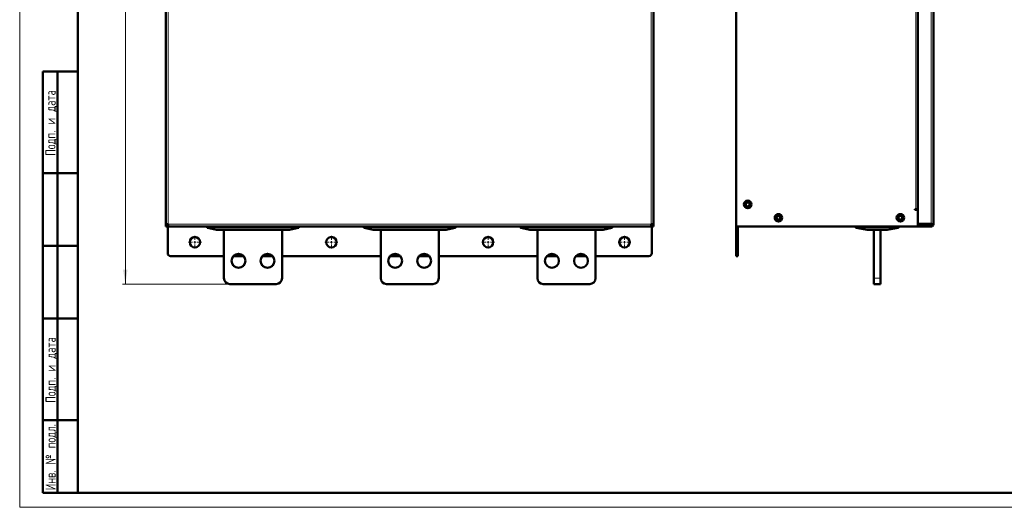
# Model space of a CAD drawing. Header units: millimetres. Extents: x 0 to 594, y 0 to 420.
# Tile 1 of 11: x 0 to 339, y 0 to 168. Entities that reach past the tile are written whole.
import ezdxf

# ---------------------------------------------------------------- set-up
doc = ezdxf.new("R2010")
doc.units = ezdxf.units.MM
doc.layers.add('ОСЕВЫЕ', color=7, linetype='Continuous')
doc.styles.add('SLDTEXTSTYLE0', font='TXT', dxfattribs={"width": 0.7, "bigfont": 'bigfont'})
doc.styles.add('SLDTEXTSTYLE1', font='TXT', dxfattribs={"width": 0.7})
doc.dimstyles.new('SLDDIMSTYLE0', dxfattribs={"dimtxt": 5, "dimasz": 5, "dimexe": 0, "dimexo": 0.0625, "dimgap": 1.25, "dimtad": 2, "dimdec": 1, "dimlfac": 2.5, "dimrnd": 1e-09, "dimzin": 12, "dimdsep": 46, "dimtxsty": 'SLDTEXTSTYLE1', "dimsah": 1, "dimcen": 0.09, "dimadec": 0, "dimazin": 3, "dimtfac": 1, "dimtdec": 3, "dimtofl": 0, "dimtmove": 0, "dimatfit": 3, "dimfxl": 1, "dimfrac": 2, "dimtolj": 1, "dimtzin": 12, "dimarcsym": 0})

# ---------------------------------------------------------------- blocks, each defined once
blk = doc.blocks.new('_D')
at = {"color": 7, "linetype": 'Continuous', "lineweight": 0}
for p, q in [((71.57, 373.63), (35.4, 373.63)), ((36.4, 373.63), (36.4, 76.83)), ((72.37, 76.83), (35.4, 76.83))]:
    blk.add_line(p, q, dxfattribs=at)
at = {"color": 7, "linetype": 'Continuous', "lineweight": 18}
for points in [[(36.4, 373.63), (35.63, 368.63), (37.17, 368.63)], [(36.4, 76.83), (37.17, 81.83), (35.63, 81.83)]]:
    blk.add_solid(points, dxfattribs=at)
at = {"color": 7, "linetype": 'Continuous', "lineweight": 18, "insert": (29.96, 223.63), "char_height": 5, "attachment_point": 1, "rotation": 90, "style": 'SLDTEXTSTYLE0'}
blk.add_mtext('В', dxfattribs=at)
blk = doc.blocks.new('SW_CENTERMARKSYMBOL_8')
at = {"color": 0, "linetype": 'Continuous', "lineweight": 18}
for p, q in [((-0.8, 0), (-2.2, 0)), ((0, 0), (-0.4, 0)), ((0, 0.8), (0, 2.2)), ((0, 0), (0, 0.4)), ((0, 0), (0, -0.4)), ((0, 0), (0.4, 0)), ((0.8, 0), (2.2, 0)), ((0, -0.8), (0, -2.2))]:
    blk.add_line(p, q, dxfattribs=at)
blk = doc.blocks.new('SW_CENTERMARKSYMBOL_9')
at = {"color": 0, "linetype": 'Continuous', "lineweight": 18}
for p, q in [((-0.8, 0), (-2.2, 0)), ((0, 0), (-0.4, 0)), ((0, 0.8), (0, 2.2)), ((0, 0), (0, 0.4)), ((0, 0), (0, -0.4)), ((0, 0), (0.4, 0)), ((0.8, 0), (2.2, 0)), ((0, -0.8), (0, -2.2))]:
    blk.add_line(p, q, dxfattribs=at)
blk = doc.blocks.new('SW_CENTERMARKSYMBOL_10')
at = {"color": 0, "linetype": 'Continuous', "lineweight": 18}
for p, q in [((-0.8, 0), (-2.2, 0)), ((0, 0), (-0.4, 0)), ((0, 0.8), (0, 2.2)), ((0, 0), (0, 0.4)), ((0, 0), (0, -0.4)), ((0, 0), (0.4, 0)), ((0.8, 0), (2.2, 0)), ((0, -0.8), (0, -2.2))]:
    blk.add_line(p, q, dxfattribs=at)
blk = doc.blocks.new('SW_CENTERMARKSYMBOL_11')
at = {"color": 0, "linetype": 'Continuous', "lineweight": 18}
for p, q in [((-0.8, 0), (-2.2, 0)), ((0, 0), (-0.4, 0)), ((0, 0.8), (0, 2.2)), ((0, 0), (0, 0.4)), ((0, 0), (0, -0.4)), ((0, 0), (0.4, 0)), ((0.8, 0), (2.2, 0)), ((0, -0.8), (0, -2.2))]:
    blk.add_line(p, q, dxfattribs=at)

msp = doc.modelspace()

# ---------------------------------------------------------------- linework, layer by layer
at = {"color": 7, "linetype": 'Continuous', "lineweight": 50}
for p, q in [((20, 415), (20, 5)), ((50.384, 352.949), (50.384, 97.514)), ((218.384, 97.514), (218.384, 352.949)), ((246.834, 96.631), (246.834, 353.831)), ((309.434, 97.514), (309.434, 352.949)), ((314.834, 353.031), (314.834, 97.431)), ((8, 5), (8, 150)), ((8, 150), (20, 150)), ((13, 5), (13, 150)), ((20, 115), (8, 115)), ((308.754, 102.631), (308.454, 102.631)), ((308.454, 102.631), (308.454, 102.331)), ((308.454, 102.331), (309.434, 102.331)), ((308.754, 102.631), (309.434, 102.631)), ((309.434, 102.331), (309.434, 96.631)), ((50.384, 97.514), (50.384, 96.631)), ((50.384, 96.631), (50.984, 96.631)), ((50.984, 97.311), (50.984, 97.445)), ((50.984, 96.631), (50.984, 97.445)), ((50.988, 97.231), (50.984, 97.231)), ((50.984, 96.631), (51.266, 96.631)), ((50.984, 96.631), (50.984, 87.431)), ((51.266, 96.631), (217.501, 96.631)), ((64.584, 96.631), (64.584, 96.278)), ((64.713, 96.199), (67.776, 95.433)), ((67.791, 95.431), (92.976, 95.431)), ((70.384, 78.831), (70.384, 95.431)), ((79.095, 96.631), (79.095, 96.591)), ((79.095, 96.591), (80.15, 96.591)), ((80.15, 96.631), (80.15, 96.591)), ((80.537, 96.631), (80.537, 96.591)), ((81.039, 96.631), (81.039, 96.591)), ((81.039, 96.591), (81.872, 96.591)), ((81.872, 96.631), (81.872, 96.591)), ((90.384, 95.431), (90.384, 78.831)), ((92.991, 95.433), (96.054, 96.199)), ((96.184, 96.278), (96.184, 96.631)), ((118.584, 96.631), (118.584, 96.278)), ((118.713, 96.199), (121.776, 95.433)), ((121.791, 95.431), (146.976, 95.431)), ((124.384, 78.831), (124.384, 95.431)), ((133.095, 96.631), (133.095, 96.591)), ((133.095, 96.591), (134.05, 96.591)), ((134.05, 96.631), (134.05, 96.591)), ((134.05, 96.591), (134.461, 96.591)), ((134.461, 96.631), (134.461, 96.591)), ((134.461, 96.591), (134.51, 96.591)), ((134.51, 96.631), (134.51, 96.591)), ((134.51, 96.591), (134.99, 96.591)), ((134.99, 96.631), (134.99, 96.591)), ((134.99, 96.591), (135.817, 96.591)), ((135.817, 96.631), (135.817, 96.591)), ((144.384, 95.431), (144.384, 78.831)), ((146.991, 95.433), (150.054, 96.199)), ((150.184, 96.278), (150.184, 96.631)), ((172.584, 96.631), (172.584, 96.278)), ((172.713, 96.199), (175.776, 95.433)), ((175.791, 95.431), (200.976, 95.431)), ((178.384, 78.831), (178.384, 95.431)), ((187.039, 96.631), (187.039, 96.591)), ((187.039, 96.591), (187.919, 96.591)), ((187.919, 96.631), (187.919, 96.591)), ((187.919, 96.591), (187.938, 96.591)), ((187.938, 96.631), (187.938, 96.591)), ((187.938, 96.591), (187.994, 96.591)), ((187.994, 96.631), (187.994, 96.591)), ((187.994, 96.591), (188.095, 96.591)), ((188.095, 96.631), (188.095, 96.591)), ((188.095, 96.591), (188.958, 96.591)), ((188.958, 96.631), (188.958, 96.591)), ((188.958, 96.591), (189.043, 96.591)), ((189.043, 96.631), (189.043, 96.591)), ((189.043, 96.591), (189.1, 96.591)), ((189.1, 96.631), (189.1, 96.591)), ((189.1, 96.591), (189.215, 96.591)), ((189.215, 96.591), (189.215, 96.631)), ((189.215, 96.591), (189.928, 96.591)), ((189.928, 96.631), (189.928, 96.591)), ((198.384, 95.431), (198.384, 78.831)), ((200.991, 95.433), (204.054, 96.199)), ((204.184, 96.278), (204.184, 96.631)), ((217.501, 96.631), (217.784, 96.631)), ((217.784, 97.231), (217.779, 97.231)), ((217.784, 97.445), (217.784, 97.311)), ((217.784, 97.445), (217.784, 96.631)), ((218.384, 96.631), (217.784, 96.631)), ((217.784, 87.431), (217.784, 96.631)), ((218.384, 96.631), (218.384, 97.514)), ((309.434, 96.631), (246.834, 96.631)), ((246.834, 87.431), (246.834, 96.631)), ((247.434, 96.631), (247.434, 87.431)), ((288.034, 96.631), (288.034, 96.281)), ((288.199, 96.199), (292.028, 95.433)), ((292.04, 95.431), (298.828, 95.431)), ((294.234, 95.431), (294.234, 78.831)), ((296.634, 78.831), (296.634, 95.431)), ((298.84, 95.433), (302.669, 96.199)), ((302.834, 96.281), (302.834, 96.631)), ((303.789, 96.631), (303.789, 96.591)), ((304.768, 96.631), (304.768, 96.591)), ((304.768, 96.591), (307.492, 96.591)), ((307.678, 96.631), (307.678, 96.591)), ((307.678, 96.591), (307.845, 96.591)), ((307.845, 96.631), (307.845, 96.591)), ((314.034, 97.514), (309.434, 97.514)), ((309.434, 97.231), (314.034, 97.231)), ((309.434, 96.631), (314.034, 96.631)), ((312.634, 97.431), (309.514, 97.431)), ((312.634, 97.431), (313.834, 97.431)), ((313.834, 97.431), (313.834, 97.514)), ((314.034, 96.631), (314.034, 97.231)), ((314.234, 97.431), (314.834, 97.431)), ((20, 90), (8, 90)), ((51.984, 86.431), (70.384, 86.431)), ((73.595, 86.431), (77.172, 86.431)), ((83.595, 86.431), (87.172, 86.431)), ((90.384, 86.431), (124.384, 86.431)), ((127.595, 86.431), (131.172, 86.431)), ((137.595, 86.431), (141.172, 86.431)), ((144.384, 86.431), (178.384, 86.431)), ((181.595, 86.431), (185.172, 86.431)), ((191.595, 86.431), (195.172, 86.431)), ((198.384, 86.431), (216.784, 86.431)), ((246.834, 87.431), (246.834, 86.431)), ((246.834, 86.431), (247.434, 86.431)), ((247.434, 87.431), (247.434, 86.431)), ((294.234, 78.831), (294.234, 76.831)), ((296.634, 76.831), (296.634, 78.831)), ((88.384, 76.831), (72.384, 76.831)), ((142.384, 76.831), (126.384, 76.831)), ((196.384, 76.831), (180.384, 76.831)), ((294.234, 76.831), (296.634, 76.831)), ((20, 65), (8, 65)), ((8, 30), (20, 30)), ((8, 5), (20, 5)), ((20, 5), (589, 5))]:
    msp.add_line(p, q, dxfattribs=at)
at = {"color": 9, "linetype": 'Continuous', "lineweight": 18}
for p, q in [((51.184, 353.031), (51.184, 97.431)), ((217.584, 97.431), (217.584, 353.031)), ((314.034, 352.949), (314.034, 97.514)), ((308.754, 102.631), (308.754, 347.831)), ((51.184, 97.431), (217.584, 97.431)), ((67.791, 95.433), (64.727, 96.199)), ((64.984, 96.281), (64.984, 96.631)), ((95.784, 96.281), (64.984, 96.281)), ((64.984, 96.281), (64.984, 96.222)), ((64.984, 96.222), (95.784, 96.222)), ((92.976, 95.433), (67.791, 95.433)), ((67.791, 95.433), (67.791, 95.431)), ((96.04, 96.199), (92.976, 95.433)), ((92.976, 95.431), (92.976, 95.433)), ((95.784, 96.631), (95.784, 96.281)), ((95.784, 96.281), (95.784, 96.222)), ((121.791, 95.433), (118.727, 96.199)), ((118.984, 96.281), (118.984, 96.631)), ((149.784, 96.281), (118.984, 96.281)), ((118.984, 96.281), (118.984, 96.222)), ((118.984, 96.222), (149.784, 96.222)), ((146.976, 95.433), (121.791, 95.433)), ((121.791, 95.433), (121.791, 95.431)), ((150.04, 96.199), (146.976, 95.433)), ((146.976, 95.431), (146.976, 95.433)), ((149.784, 96.631), (149.784, 96.281)), ((149.784, 96.281), (149.784, 96.222)), ((175.791, 95.433), (172.727, 96.199)), ((172.984, 96.281), (172.984, 96.631)), ((203.784, 96.281), (172.984, 96.281)), ((172.984, 96.281), (172.984, 96.222)), ((172.984, 96.222), (203.784, 96.222)), ((200.976, 95.433), (175.791, 95.433)), ((175.791, 95.433), (175.791, 95.431)), ((204.04, 96.199), (200.976, 95.433)), ((200.976, 95.431), (200.976, 95.433)), ((203.784, 96.631), (203.784, 96.281)), ((203.784, 96.281), (203.784, 96.222)), ((292.04, 95.433), (288.21, 96.199)), ((288.434, 96.278), (288.434, 96.631)), ((302.434, 96.278), (288.434, 96.278)), ((288.434, 96.278), (288.434, 96.22)), ((288.434, 96.22), (302.434, 96.22)), ((298.828, 95.433), (292.04, 95.433)), ((292.04, 95.433), (292.04, 95.431)), ((302.657, 96.199), (298.828, 95.433)), ((298.828, 95.431), (298.828, 95.433)), ((302.434, 96.631), (302.434, 96.278)), ((302.434, 96.278), (302.434, 96.22)), ((307.492, 96.631), (307.492, 96.591)), ((312.634, 97.514), (312.634, 97.431)), ((247.434, 87.431), (246.834, 87.431)), ((294.234, 78.831), (296.634, 78.831))]:
    msp.add_line(p, q, dxfattribs=at)
at = {"color": 7, "linetype": 'Continuous', "lineweight": 25}
msp.add_line((20, 292), (20, 5), dxfattribs=at)
msp.add_line((20, 292), (20, 5), dxfattribs=at)
at = {"color": 7, "linetype": 'Continuous', "lineweight": 50, "flags": 128}
for points in [[(64.584, 96.278), (64.584, 96.268), (64.585, 96.266)], [(96.184, 96.278), (96.183, 96.268), (96.182, 96.266)], [(118.584, 96.278), (118.584, 96.268), (118.585, 96.266)], [(150.184, 96.278), (150.183, 96.268), (150.182, 96.266)], [(172.584, 96.278), (172.584, 96.268), (172.585, 96.266)], [(204.184, 96.278), (204.183, 96.268), (204.182, 96.266)]]:
    msp.add_lwpolyline(points, dxfattribs=at)
at = {"color": 7, "linetype": 'Continuous', "lineweight": 50}
for centre, radius in [((250.834, 104.231), 1.3), ((250.834, 104.231), 0.9), ((250.834, 104.231), 0.66), ((261.434, 99.631), 1.3), ((261.434, 99.631), 0.9), ((261.434, 99.631), 0.64), ((303.434, 99.631), 1.3), ((303.434, 99.631), 0.9), ((303.434, 99.631), 0.64), ((60.384, 91.231), 1.8), ((107.384, 91.231), 1.8), ((161.384, 91.231), 1.8), ((208.384, 91.231), 1.8), ((75.384, 84.831), 2.4), ((85.384, 84.831), 2.4), ((129.384, 84.831), 2.4), ((139.384, 84.831), 2.4), ((183.384, 84.831), 2.4), ((193.384, 84.831), 2.4)]:
    msp.add_circle(centre, radius, dxfattribs=at)
for centre, radius, start, end in [((51.664, 97.311), 0.68, 180, 230.03847), ((64.644, 96.278), 0.06, 228.56524, 255.96376), ((67.791, 95.491), 0.06, 255.96376, 270), ((92.976, 95.491), 0.06, 270, 284.03624), ((96.124, 96.278), 0.06, 284.03624, 311.43476), ((118.644, 96.278), 0.06, 228.56524, 255.96376), ((121.791, 95.491), 0.06, 255.96376, 270), ((146.976, 95.491), 0.06, 270, 284.03624), ((150.124, 96.278), 0.06, 284.03624, 311.43476), ((172.644, 96.278), 0.06, 228.56524, 255.96376), ((175.791, 95.491), 0.06, 255.96376, 270), ((200.976, 95.491), 0.06, 270, 284.03624), ((204.124, 96.278), 0.06, 284.03624, 311.43476), ((217.104, 97.311), 0.68, 309.76549, 360), ((288.094, 96.281), 0.06, 180, 207.60344), ((288.094, 96.281), 0.06, 228.27472, 258.69007), ((292.04, 95.491), 0.06, 258.69007, 270), ((298.828, 95.491), 0.06, 270, 281.30993), ((302.774, 96.281), 0.06, 281.30993, 311.72301), ((302.774, 96.281), 0.06, 332.39656, 0), ((309.514, 97.351), 0.08, 90, 180), ((51.984, 87.431), 1, 180, 270), ((216.784, 87.431), 1, 270, 0), ((72.384, 78.831), 2, 180, 270), ((88.384, 78.831), 2, 270, 0), ((126.384, 78.831), 2, 180, 270), ((142.384, 78.831), 2, 270, 0), ((180.384, 78.831), 2, 180, 270), ((196.384, 78.831), 2, 270, 0)]:
    msp.add_arc(centre, radius, start, end, dxfattribs=at)
at = {"color": 9, "linetype": 'Continuous', "lineweight": 18}
for centre, radius, start, end in [((64.722, 96.235), 0.0368, 256.1107, 278.96059), ((67.785, 95.469), 0.0368, 256.1107, 278.96059), ((92.982, 95.469), 0.0368, 261.03941, 283.8893), ((96.045, 96.235), 0.0368, 261.03941, 283.8893), ((118.722, 96.235), 0.0368, 256.1107, 278.96059), ((121.785, 95.469), 0.0368, 256.1107, 278.96059), ((146.982, 95.469), 0.0368, 261.03941, 283.8893), ((150.045, 96.235), 0.0368, 261.03941, 283.8893), ((172.722, 96.235), 0.0368, 256.1107, 278.96059), ((175.785, 95.469), 0.0368, 256.1107, 278.96059), ((200.982, 95.469), 0.0368, 261.03941, 283.8893), ((204.045, 96.235), 0.0368, 261.03941, 283.8893), ((288.203, 96.223), 0.0245, 259.1122, 286.98112), ((292.033, 95.457), 0.0245, 259.1122, 286.98112), ((298.835, 95.457), 0.0245, 253.01888, 280.8878), ((302.665, 96.223), 0.0245, 253.01888, 280.8878)]:
    msp.add_arc(centre, radius, start, end, dxfattribs=at)
at = {"color": 7, "linetype": 'Continuous', "lineweight": 50}
for points in [[(50.384, 97.514), (50.396, 97.507), (50.42, 97.494), (50.605, 97.473), (50.869, 97.452), (51.079, 97.438), (51.184, 97.431)], [(51.184, 97.431), (51.19, 97.327), (51.204, 97.117), (51.225, 96.853), (51.246, 96.668), (51.26, 96.644), (51.266, 96.631)], [(217.501, 96.631), (217.508, 96.644), (217.521, 96.668), (217.542, 96.853), (217.563, 97.117), (217.577, 97.327), (217.584, 97.431)], [(217.584, 97.431), (217.688, 97.438), (217.898, 97.452), (218.163, 97.473), (218.348, 97.494), (218.372, 97.507), (218.384, 97.514)], [(314.034, 97.514), (314.139, 97.507), (314.348, 97.494), (314.613, 97.473), (314.798, 97.452), (314.822, 97.438), (314.834, 97.431)], [(314.234, 97.431), (314.231, 97.438), (314.225, 97.452), (314.179, 97.473), (314.113, 97.494), (314.06, 97.507), (314.034, 97.514)], [(314.034, 97.231), (314.06, 97.234), (314.113, 97.24), (314.179, 97.287), (314.225, 97.353), (314.231, 97.405), (314.234, 97.431)], [(314.834, 97.431), (314.822, 97.327), (314.798, 97.117), (314.613, 96.853), (314.348, 96.668), (314.139, 96.644), (314.034, 96.631)]]:
    msp.add_open_spline(points, degree=3, dxfattribs=at)
at = {"color": 9, "linetype": 'Continuous', "lineweight": 18}
for points, knots in [([(64.584, 96.278), (64.588, 96.277), (64.597, 96.275), (64.653, 96.263), (64.682, 96.257)], [0, 0, 0, 0, 0.48755164, 1, 1, 1, 1]), ([(64.682, 96.257), (64.703, 96.261), (64.745, 96.268), (64.821, 96.275), (64.901, 96.28), (64.957, 96.28), (64.984, 96.281)], [0, 0, 0, 0, 0.2631445, 0.5173635, 0.7628942, 1, 1, 1, 1]), ([(64.713, 96.199), (64.707, 96.201), (64.698, 96.205), (64.687, 96.22), (64.681, 96.237), (64.682, 96.251), (64.682, 96.257)], [0, 0, 0, 0, 0.2789776, 0.4999496, 0.7578754, 1, 1, 1, 1]), ([(64.727, 96.199), (64.744, 96.202), (64.778, 96.209), (64.842, 96.216), (64.911, 96.221), (64.959, 96.222), (64.984, 96.222)], [0, 0, 0, 0, 0.2504979, 0.5014747, 0.7502283, 1, 1, 1, 1]), ([(95.784, 96.281), (95.811, 96.28), (95.866, 96.28), (95.946, 96.275), (96.023, 96.268), (96.064, 96.261), (96.085, 96.257)], [0, 0, 0, 0, 0.2371058, 0.4826365, 0.7368555, 1, 1, 1, 1]), ([(95.784, 96.222), (95.808, 96.222), (95.856, 96.221), (95.925, 96.216), (95.989, 96.209), (96.023, 96.202), (96.04, 96.199)], [0, 0, 0, 0, 0.2482693, 0.4984545, 0.7479818, 1, 1, 1, 1]), ([(96.04, 96.199), (96.043, 96.199), (96.05, 96.201), (96.06, 96.208), (96.072, 96.219), (96.081, 96.237), (96.084, 96.251), (96.085, 96.257)], [0, 0, 0, 0, 0.1601322, 0.2971518, 0.5007314, 0.7689003, 1, 1, 1, 1]), ([(96.085, 96.257), (96.114, 96.263), (96.17, 96.275), (96.179, 96.277), (96.184, 96.278)], [0, 0, 0, 0, 0.5124484, 1, 1, 1, 1]), ([(118.584, 96.278), (118.588, 96.277), (118.597, 96.275), (118.653, 96.263), (118.682, 96.257)], [0, 0, 0, 0, 0.4875516, 1, 1, 1, 1]), ([(118.682, 96.257), (118.703, 96.261), (118.745, 96.268), (118.821, 96.275), (118.901, 96.28), (118.957, 96.28), (118.984, 96.281)], [0, 0, 0, 0, 0.2631445, 0.5173635, 0.7628942, 1, 1, 1, 1]), ([(118.713, 96.199), (118.707, 96.201), (118.698, 96.205), (118.687, 96.22), (118.681, 96.237), (118.682, 96.251), (118.682, 96.257)], [0, 0, 0, 0, 0.2789776, 0.4999496, 0.7578754, 1, 1, 1, 1]), ([(118.727, 96.199), (118.744, 96.202), (118.778, 96.209), (118.842, 96.216), (118.911, 96.221), (118.959, 96.222), (118.984, 96.222)], [0, 0, 0, 0, 0.2504979, 0.5014747, 0.7502283, 1, 1, 1, 1]), ([(149.784, 96.281), (149.811, 96.28), (149.866, 96.28), (149.946, 96.275), (150.023, 96.268), (150.064, 96.261), (150.085, 96.257)], [0, 0, 0, 0, 0.2371058, 0.4826365, 0.7368555, 1, 1, 1, 1]), ([(149.784, 96.222), (149.808, 96.222), (149.856, 96.221), (149.925, 96.216), (149.989, 96.209), (150.023, 96.202), (150.04, 96.199)], [0, 0, 0, 0, 0.2482693, 0.4984545, 0.7479818, 1, 1, 1, 1]), ([(150.04, 96.199), (150.043, 96.199), (150.05, 96.201), (150.06, 96.208), (150.072, 96.219), (150.081, 96.237), (150.084, 96.251), (150.085, 96.257)], [0, 0, 0, 0, 0.1601322, 0.2971518, 0.5007314, 0.7689003, 1, 1, 1, 1]), ([(150.085, 96.257), (150.114, 96.263), (150.17, 96.275), (150.179, 96.277), (150.184, 96.278)], [0, 0, 0, 0, 0.5124484, 1, 1, 1, 1]), ([(172.584, 96.278), (172.588, 96.277), (172.597, 96.275), (172.653, 96.263), (172.682, 96.257)], [0, 0, 0, 0, 0.48755164, 1, 1, 1, 1]), ([(172.682, 96.257), (172.703, 96.261), (172.745, 96.268), (172.821, 96.275), (172.901, 96.28), (172.957, 96.28), (172.984, 96.281)], [0, 0, 0, 0, 0.2631445, 0.5173635, 0.7628942, 1, 1, 1, 1]), ([(172.713, 96.199), (172.707, 96.201), (172.698, 96.205), (172.687, 96.22), (172.681, 96.237), (172.682, 96.251), (172.682, 96.257)], [0, 0, 0, 0, 0.27897762, 0.49994964, 0.75787538, 1, 1, 1, 1]), ([(172.727, 96.199), (172.744, 96.202), (172.778, 96.209), (172.842, 96.216), (172.911, 96.221), (172.959, 96.222), (172.984, 96.222)], [0, 0, 0, 0, 0.2504979, 0.5014747, 0.7502283, 1, 1, 1, 1]), ([(203.784, 96.281), (203.811, 96.28), (203.866, 96.28), (203.946, 96.275), (204.023, 96.268), (204.064, 96.261), (204.085, 96.257)], [0, 0, 0, 0, 0.2371058, 0.4826365, 0.7368555, 1, 1, 1, 1]), ([(203.784, 96.222), (203.808, 96.222), (203.856, 96.221), (203.925, 96.216), (203.989, 96.209), (204.023, 96.202), (204.04, 96.199)], [0, 0, 0, 0, 0.2482693, 0.4984545, 0.7479818, 1, 1, 1, 1]), ([(204.04, 96.199), (204.043, 96.199), (204.05, 96.201), (204.06, 96.208), (204.072, 96.219), (204.081, 96.237), (204.084, 96.251), (204.085, 96.257)], [0, 0, 0, 0, 0.1601322, 0.2971518, 0.5007314, 0.7689003, 1, 1, 1, 1]), ([(204.085, 96.257), (204.114, 96.263), (204.17, 96.275), (204.179, 96.277), (204.184, 96.278)], [0, 0, 0, 0, 0.5124484, 1, 1, 1, 1]), ([(288.034, 96.281), (288.035, 96.28), (288.039, 96.28), (288.065, 96.275), (288.108, 96.268), (288.15, 96.261), (288.171, 96.257)], [0, 0, 0, 0, 0.2371058, 0.4826365, 0.7368555, 1, 1, 1, 1]), ([(288.171, 96.257), (288.211, 96.263), (288.29, 96.275), (288.387, 96.277), (288.434, 96.278)], [0, 0, 0, 0, 0.5124484, 1, 1, 1, 1]), ([(288.171, 96.257), (288.172, 96.251), (288.175, 96.237), (288.184, 96.22), (288.196, 96.205), (288.205, 96.201), (288.21, 96.199)], [0, 0, 0, 0, 0.2421484, 0.5000503, 0.721056, 1, 1, 1, 1]), ([(288.21, 96.199), (288.244, 96.205), (288.31, 96.217), (288.393, 96.219), (288.434, 96.22)], [0, 0, 0, 0, 0.5017868, 1, 1, 1, 1]), ([(302.434, 96.278), (302.481, 96.277), (302.578, 96.275), (302.657, 96.263), (302.697, 96.257)], [0, 0, 0, 0, 0.48755164, 1, 1, 1, 1]), ([(302.434, 96.22), (302.475, 96.219), (302.558, 96.217), (302.624, 96.205), (302.657, 96.199)], [0, 0, 0, 0, 0.4982132, 1, 1, 1, 1]), ([(302.657, 96.199), (302.663, 96.201), (302.672, 96.205), (302.684, 96.22), (302.693, 96.237), (302.696, 96.251), (302.697, 96.257)], [0, 0, 0, 0, 0.2789776, 0.4999496, 0.7578754, 1, 1, 1, 1]), ([(302.697, 96.257), (302.718, 96.261), (302.76, 96.268), (302.802, 96.275), (302.829, 96.28), (302.832, 96.28), (302.834, 96.281)], [0, 0, 0, 0, 0.2631445, 0.5173635, 0.7628942, 1, 1, 1, 1])]:
    msp.add_open_spline(points, degree=3, knots=knots, dxfattribs=at)
at = {"color": 7, "linetype": 'Continuous', "lineweight": 50}
for points, knots in [([(64.585, 96.278), (64.585, 96.273), (64.585, 96.264), (64.591, 96.25), (64.599, 96.237), (64.607, 96.231), (64.611, 96.228)], [0, 0, 0, 0, 0.24377317, 0.49566105, 0.74990478, 1, 1, 1, 1]), ([(64.629, 96.22), (64.633, 96.219), (64.641, 96.217), (64.689, 96.205), (64.713, 96.199)], [0, 0, 0, 0, 0.4982132, 1, 1, 1, 1]), ([(64.682, 96.257), (64.683, 96.251), (64.686, 96.237), (64.696, 96.219), (64.707, 96.208), (64.717, 96.201), (64.724, 96.199), (64.727, 96.199)], [0, 0, 0, 0, 0.231119, 0.4992687, 0.7028846, 0.8398956, 1, 1, 1, 1]), ([(80.201, 96.591), (80.228, 96.591), (80.333, 96.591), (80.45, 96.591), (80.537, 96.591)], [0, 0, 0, 0, 0.26305007, 1, 1, 1, 1]), ([(80.537, 96.591), (80.563, 96.591), (80.686, 96.591), (80.851, 96.591), (80.957, 96.591), (80.986, 96.591)], [0, 0, 0, 0, 0.1672896, 0.7717292, 1, 1, 1, 1]), ([(96.085, 96.257), (96.085, 96.251), (96.086, 96.237), (96.08, 96.22), (96.069, 96.205), (96.06, 96.201), (96.054, 96.199)], [0, 0, 0, 0, 0.2421484, 0.5000503, 0.721056, 1, 1, 1, 1]), ([(96.054, 96.199), (96.078, 96.205), (96.126, 96.217), (96.134, 96.219), (96.138, 96.22)], [0, 0, 0, 0, 0.5017868, 1, 1, 1, 1]), ([(96.156, 96.228), (96.16, 96.231), (96.168, 96.237), (96.177, 96.25), (96.182, 96.264), (96.182, 96.273), (96.182, 96.278)], [0, 0, 0, 0, 0.2500952, 0.504339, 0.7562268, 1, 1, 1, 1]), ([(118.585, 96.278), (118.585, 96.273), (118.585, 96.264), (118.591, 96.25), (118.599, 96.237), (118.607, 96.231), (118.611, 96.228)], [0, 0, 0, 0, 0.2437732, 0.495661, 0.7499048, 1, 1, 1, 1]), ([(118.629, 96.22), (118.633, 96.219), (118.641, 96.217), (118.689, 96.205), (118.713, 96.199)], [0, 0, 0, 0, 0.4982132, 1, 1, 1, 1]), ([(118.682, 96.257), (118.683, 96.251), (118.686, 96.237), (118.696, 96.219), (118.707, 96.208), (118.717, 96.201), (118.724, 96.199), (118.727, 96.199)], [0, 0, 0, 0, 0.23111897, 0.49926868, 0.70288461, 0.83989557, 1, 1, 1, 1]), ([(150.085, 96.257), (150.085, 96.251), (150.086, 96.237), (150.08, 96.22), (150.069, 96.205), (150.06, 96.201), (150.054, 96.199)], [0, 0, 0, 0, 0.2421484, 0.5000503, 0.721056, 1, 1, 1, 1]), ([(150.054, 96.199), (150.078, 96.205), (150.126, 96.217), (150.134, 96.219), (150.138, 96.22)], [0, 0, 0, 0, 0.5017868, 1, 1, 1, 1]), ([(150.156, 96.228), (150.16, 96.231), (150.168, 96.237), (150.177, 96.25), (150.182, 96.264), (150.182, 96.273), (150.182, 96.278)], [0, 0, 0, 0, 0.2500952, 0.504339, 0.7562268, 1, 1, 1, 1]), ([(172.585, 96.278), (172.585, 96.273), (172.585, 96.264), (172.591, 96.25), (172.599, 96.237), (172.607, 96.231), (172.611, 96.228)], [0, 0, 0, 0, 0.24377317, 0.49566105, 0.74990478, 1, 1, 1, 1]), ([(172.629, 96.22), (172.633, 96.219), (172.641, 96.217), (172.689, 96.205), (172.713, 96.199)], [0, 0, 0, 0, 0.4982132, 1, 1, 1, 1]), ([(172.682, 96.257), (172.683, 96.251), (172.686, 96.237), (172.696, 96.219), (172.707, 96.208), (172.717, 96.201), (172.724, 96.199), (172.727, 96.199)], [0, 0, 0, 0, 0.231119, 0.4992687, 0.7028846, 0.8398956, 1, 1, 1, 1]), ([(204.085, 96.257), (204.085, 96.251), (204.086, 96.237), (204.08, 96.22), (204.069, 96.205), (204.06, 96.201), (204.054, 96.199)], [0, 0, 0, 0, 0.24214836, 0.5000503, 0.72105603, 1, 1, 1, 1]), ([(204.054, 96.199), (204.078, 96.205), (204.126, 96.217), (204.134, 96.219), (204.138, 96.22)], [0, 0, 0, 0, 0.5017868, 1, 1, 1, 1]), ([(204.156, 96.228), (204.16, 96.231), (204.168, 96.237), (204.177, 96.25), (204.182, 96.264), (204.182, 96.273), (204.182, 96.278)], [0, 0, 0, 0, 0.2500952, 0.504339, 0.7562268, 1, 1, 1, 1]), ([(288.036, 96.28), (288.036, 96.275), (288.036, 96.266), (288.041, 96.251), (288.05, 96.238), (288.059, 96.232), (288.064, 96.229)], [0, 0, 0, 0, 0.2442659, 0.4963556, 0.7504644, 1, 1, 1, 1]), ([(288.082, 96.222), (288.084, 96.222), (288.086, 96.221), (288.111, 96.216), (288.147, 96.209), (288.181, 96.202), (288.199, 96.199)], [0, 0, 0, 0, 0.2482693, 0.4984545, 0.7479818, 1, 1, 1, 1]), ([(288.199, 96.199), (288.196, 96.199), (288.19, 96.201), (288.182, 96.208), (288.175, 96.219), (288.17, 96.237), (288.171, 96.251), (288.171, 96.257)], [0, 0, 0, 0, 0.1601322, 0.2971518, 0.5007314, 0.7689003, 1, 1, 1, 1]), ([(302.697, 96.257), (302.697, 96.251), (302.698, 96.237), (302.693, 96.219), (302.685, 96.208), (302.677, 96.201), (302.672, 96.199), (302.669, 96.199)], [0, 0, 0, 0, 0.231119, 0.4992687, 0.7028846, 0.8398956, 1, 1, 1, 1]), ([(302.669, 96.199), (302.686, 96.202), (302.721, 96.209), (302.757, 96.216), (302.781, 96.221), (302.784, 96.222), (302.786, 96.222)], [0, 0, 0, 0, 0.2504979, 0.5014747, 0.7502283, 1, 1, 1, 1]), ([(302.804, 96.229), (302.809, 96.232), (302.817, 96.238), (302.826, 96.251), (302.832, 96.266), (302.832, 96.275), (302.832, 96.28)], [0, 0, 0, 0, 0.2495356, 0.5036444, 0.7557341, 1, 1, 1, 1]), ([(303.789, 96.591), (303.79, 96.591), (303.792, 96.591), (303.826, 96.591), (303.929, 96.591), (304.066, 96.591), (304.26, 96.591), (304.492, 96.591), (304.655, 96.591), (304.768, 96.591)], [0, 0, 0, 0, 0.0489036, 0.246092, 0.3672692, 0.5506857, 0.701734, 0.7948716, 1, 1, 1, 1]), ([(307.492, 96.591), (307.519, 96.591), (307.562, 96.591), (307.617, 96.591), (307.653, 96.591), (307.676, 96.591), (307.677, 96.591), (307.678, 96.591)], [0, 0, 0, 0, 0.246037, 0.3947302, 0.5449253, 0.7176784, 1, 1, 1, 1])]:
    msp.add_open_spline(points, degree=3, knots=knots, dxfattribs=at)
at = {"layer": 'ОСЕВЫЕ', "lineweight": 18}
for p, q in [((0, 420), (0, 0)), ((0, 0), (594, 0))]:
    msp.add_line(p, q, dxfattribs=at)

# ---------------------------------------------------------------- block references
at = {"color": 7, "linetype": 'Continuous', "lineweight": 0}
for name, p in [('SW_CENTERMARKSYMBOL_8', (60.384, 91.231)), ('SW_CENTERMARKSYMBOL_9', (107.384, 91.231)), ('SW_CENTERMARKSYMBOL_10', (161.384, 91.231)), ('SW_CENTERMARKSYMBOL_11', (208.384, 91.231))]:
    msp.add_blockref(name, p, dxfattribs=at)

# ---------------------------------------------------------------- texts
at = {"color": 7, "linetype": 'Continuous', "lineweight": 0, "char_height": 3.5, "attachment_point": 2, "rotation": 90, "style": 'SLDTEXTSTYLE0'}
for s, insert in [('Подп. и дата', (8.857, 132.256)), ('Подп. и дата', (8.913, 47.256)), ('Инв. № подл.', (8.913, 17.258))]:
    msp.add_mtext(s, dxfattribs=dict(at, insert=insert))

# ---------------------------------------------------------------- dimensions: what is measured, and where the dimension line sits
at = {"color": 7, "linetype": 'Continuous', "lineweight": 18}
dim = msp.add_linear_dim(base=(36.404, 76.831), p1=(71.584, 373.631), p2=(72.384, 76.831), angle=90, text='В', dimstyle='SLDDIMSTYLE0', dxfattribs=at)
dim.commit()
dim.dimension.update_dxf_attribs({"geometry": '_D', "text_midpoint": (36.404, 225.231), "dimtype": 160})

doc.saveas('drawing.dxf')
